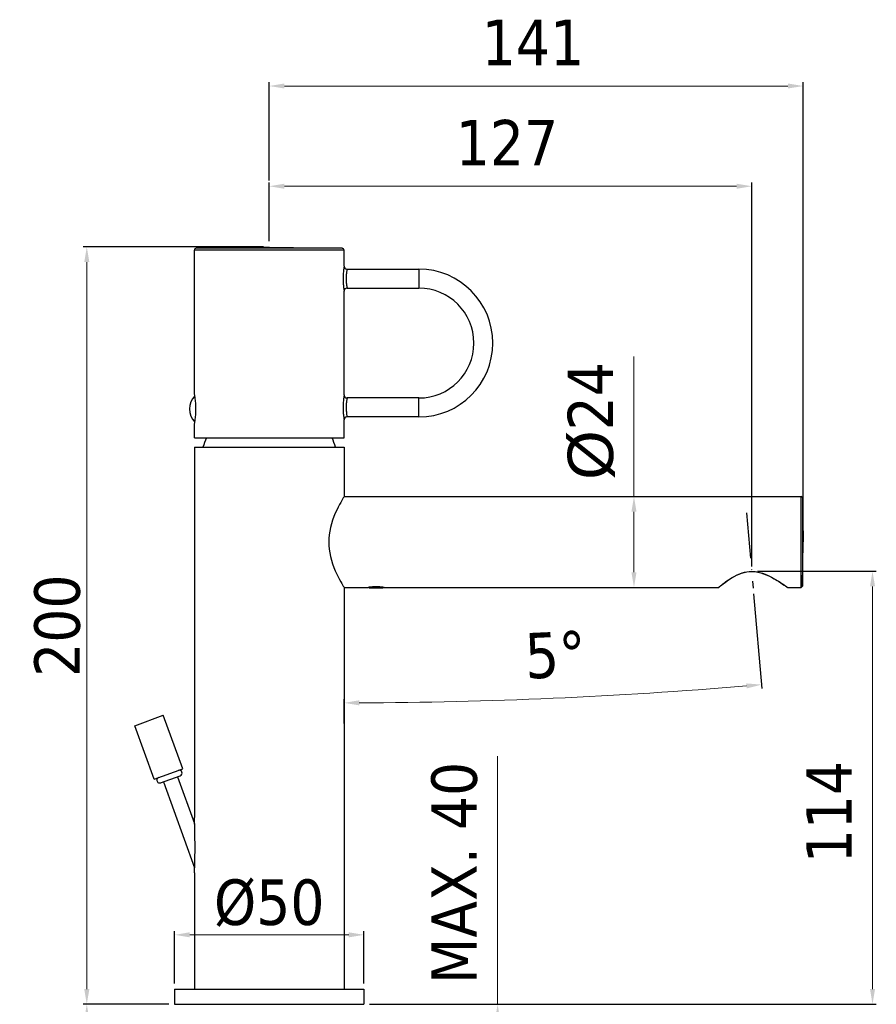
# Model space of a CAD drawing. Header units: millimetres. Extents: x 245 to 492, y -66 to 449.
# Tile 3 of 3: x 245 to 471, y 189 to 449. Entities that reach past the tile are written whole.
import ezdxf

# ---------------------------------------------------------------- set-up
doc = ezdxf.new("R2010")
doc.units = ezdxf.units.MM
doc.linetypes.add('ACAD_ISO10W100', pattern=[18, 12, -3, 0, -3])
doc.layers.add('02___PRT_ALL_AXES', color=7, linetype='Continuous')
doc.layers.add('COSTRUZIONE', color=4, linetype='Continuous', lineweight=13)
doc.styles.get("Standard").update_dxf_attribs({"font": 'tahoma.ttf'})
doc.dimstyles.new('ISO-25', dxfattribs={"dimtxt": 12, "dimasz": 4, "dimexe": 1, "dimexo": 1.5, "dimgap": 1.5, "dimtad": 1, "dimdec": 0, "dimtxsty": 'Standard', "dimcen": 2.5, "dimclrd": 7, "dimclre": 7, "dimclrt": 7, "dimadec": 0, "dimazin": 0, "dimtfac": 1, "dimtdec": 0, "dimtmove": 0, "dimatfit": 3, "dimfxl": 1, "dimlwd": 13, "dimarcsym": 0})

# ---------------------------------------------------------------- blocks, each defined once
blk = doc.blocks.new('*D10')
at = {"color": 7, "linetype": 'Continuous', "lineweight": 13, "transparency": 16777216}
for p, q in [((406.65, 323.22), (406.65, 360.19)), ((406.65, 303.22), (406.65, 319.22))]:
    blk.add_line(p, q, dxfattribs=at)
at = {"color": 7, "linetype": 'Continuous', "lineweight": -2, "transparency": 16777216}
for p, q in [((391.96, 323.22), (407.65, 323.22)), ((392.29, 299.22), (407.65, 299.22))]:
    blk.add_line(p, q, dxfattribs=at)
at = {"color": 7, "linetype": 'Continuous', "transparency": 16777216}
for points in [[(405.98, 319.22), (407.32, 319.22), (406.65, 323.22)], [(405.98, 303.22), (407.32, 303.22), (406.65, 299.22)]]:
    blk.add_solid(points, dxfattribs=at)
at = {"layer": 'Defpoints', "color": 0, "linetype": 'Continuous', "transparency": 16777216}
for p in [(390.46, 323.22), (390.79, 299.22), (406.65, 299.22)]:
    blk.add_point(p, dxfattribs=at)
at = {"color": 7, "linetype": 'Continuous', "transparency": 16777216, "insert": (389.15, 358.69), "char_height": 12, "attachment_point": 3, "rotation": 90, "line_spacing_factor": 0.9}
blk.add_mtext('{\\fArial|b0|i0|c0|p34;Ø}24', dxfattribs=at)
blk = doc.blocks.new('*D9')
at = {"color": 7, "linetype": 'Continuous', "lineweight": -2, "transparency": 16777216}
for p, q in [((438.23, 297.55), (440.41, 272.58)), ((330.14, 263.33), (330.14, 269.77))]:
    blk.add_line(p, q, dxfattribs=at)
at = {"color": 7, "linetype": 'Continuous', "lineweight": 13, "transparency": 16777216}
blk.add_arc((330.14, 1532.94), 1264.17, 270.18129, 274.81871, dxfattribs=at)
at = {"color": 7, "linetype": 'Continuous', "transparency": 16777216}
for points in [[(436.28, 273.9), (436.39, 272.57), (440.32, 273.58)], [(334.14, 268.11), (334.14, 269.44), (330.14, 268.77)]]:
    blk.add_solid(points, dxfattribs=at)
at = {"layer": 'Defpoints', "color": 0, "linetype": 'Continuous', "transparency": 16777216}
for p in [(435.21, 332.04), (438.1, 299.05), (366.91, 269.3), (330.14, 261.83), (330.14, 246.22)]:
    blk.add_point(p, dxfattribs=at)
at = {"color": 7, "linetype": 'Continuous', "transparency": 16777216, "insert": (385.61, 287.5), "char_height": 12, "attachment_point": 2, "rotation": 2.5499, "line_spacing_factor": 0.9}
blk.add_mtext('5°', dxfattribs=at)
blk = doc.blocks.new('*D11')
at = {"color": 7, "linetype": 'Continuous', "lineweight": -2, "transparency": 16777216}
for p, q in [((310.39, 390.57), (310.39, 406.1)), ((437.72, 304.78), (437.72, 406.1))]:
    blk.add_line(p, q, dxfattribs=at)
at = {"color": 7, "linetype": 'Continuous', "lineweight": 13, "transparency": 16777216}
blk.add_line((314.39, 405.1), (433.72, 405.1), dxfattribs=at)
at = {"color": 7, "linetype": 'Continuous', "transparency": 16777216}
for points in [[(314.39, 405.77), (314.39, 404.43), (310.39, 405.1)], [(433.72, 405.77), (433.72, 404.43), (437.72, 405.1)]]:
    blk.add_solid(points, dxfattribs=at)
at = {"layer": 'Defpoints', "color": 0, "linetype": 'Continuous', "transparency": 16777216}
for p in [(437.72, 405.1), (310.39, 389.07), (437.72, 303.28)]:
    blk.add_point(p, dxfattribs=at)
at = {"color": 7, "linetype": 'Continuous', "transparency": 16777216, "insert": (373.14, 422.6), "char_height": 12, "attachment_point": 2, "line_spacing_factor": 0.9}
blk.add_mtext('127', dxfattribs=at)
blk = doc.blocks.new('*D12')
at = {"color": 7, "linetype": 'Continuous', "lineweight": -2, "transparency": 16777216}
for p, q in [((439.21, 303.49), (470.6, 303.49)), ((336.89, 189.22), (470.6, 189.22))]:
    blk.add_line(p, q, dxfattribs=at)
at = {"color": 7, "linetype": 'Continuous', "lineweight": 13, "transparency": 16777216}
blk.add_line((469.6, 193.22), (469.6, 299.49), dxfattribs=at)
at = {"color": 7, "linetype": 'Continuous', "transparency": 16777216}
for points in [[(468.94, 299.49), (470.27, 299.49), (469.6, 303.49)], [(468.94, 193.22), (470.27, 193.22), (469.6, 189.22)]]:
    blk.add_solid(points, dxfattribs=at)
at = {"layer": 'Defpoints', "color": 0, "linetype": 'Continuous', "transparency": 16777216}
for p in [(437.71, 303.49), (469.6, 303.49), (335.39, 189.22)]:
    blk.add_point(p, dxfattribs=at)
at = {"color": 7, "linetype": 'Continuous', "transparency": 16777216, "insert": (452.1, 239.94), "char_height": 12, "attachment_point": 2, "rotation": 90, "line_spacing_factor": 0.9}
blk.add_mtext('114', dxfattribs=at)
blk = doc.blocks.new('*D13')
at = {"color": 7, "linetype": 'Continuous', "lineweight": 13, "transparency": 16777216}
for p, q in [((370.66, 189.22), (370.66, 254.7)), ((370.66, 169.62), (370.66, 185.22))]:
    blk.add_line(p, q, dxfattribs=at)
at = {"color": 7, "linetype": 'Continuous', "lineweight": -2, "transparency": 16777216}
for p, q in [((336.89, 189.22), (371.66, 189.22)), ((324.49, 165.62), (371.66, 165.62))]:
    blk.add_line(p, q, dxfattribs=at)
at = {"color": 7, "linetype": 'Continuous', "transparency": 16777216}
for points in [[(370, 185.22), (371.33, 185.22), (370.66, 189.22)], [(370, 169.62), (371.33, 169.62), (370.66, 165.62)]]:
    blk.add_solid(points, dxfattribs=at)
at = {"layer": 'Defpoints', "color": 0, "linetype": 'Continuous', "transparency": 16777216}
for p in [(335.39, 189.22), (322.99, 165.62), (370.66, 165.62)]:
    blk.add_point(p, dxfattribs=at)
at = {"color": 7, "linetype": 'Continuous', "transparency": 16777216, "insert": (353.16, 253.2), "char_height": 12, "attachment_point": 3, "rotation": 90, "line_spacing_factor": 0.9}
blk.add_mtext('MAX. 40', dxfattribs=at)
blk = doc.blocks.new('*D14')
at = {"color": 7, "linetype": 'Continuous', "lineweight": -2, "transparency": 16777216}
for p, q in [((283.89, 189.22), (261.24, 189.22)), ((306.43, 53.08), (261.24, 53.08))]:
    blk.add_line(p, q, dxfattribs=at)
at = {"color": 7, "linetype": 'Continuous', "lineweight": 13, "transparency": 16777216}
blk.add_line((262.24, 185.22), (262.24, 57.08), dxfattribs=at)
at = {"color": 7, "linetype": 'Continuous', "transparency": 16777216}
for points in [[(261.57, 185.22), (262.91, 185.22), (262.24, 189.22)], [(261.57, 57.08), (262.91, 57.08), (262.24, 53.08)]]:
    blk.add_solid(points, dxfattribs=at)
at = {"layer": 'Defpoints', "color": 0, "linetype": 'Continuous', "transparency": 16777216}
for p in [(285.39, 189.22), (262.24, 53.08), (307.93, 53.08)]:
    blk.add_point(p, dxfattribs=at)
at = {"color": 7, "linetype": 'Continuous', "transparency": 16777216, "insert": (244.74, 136.83), "char_height": 12, "attachment_point": 2, "rotation": 90, "line_spacing_factor": 0.9}
blk.add_mtext('MAX. 350', dxfattribs=at)
blk = doc.blocks.new('*D17')
at = {"color": 7, "linetype": 'Continuous', "lineweight": -2, "transparency": 16777216}
for p, q in [((310.39, 406.6), (310.39, 432.55)), ((451.29, 312.72), (451.29, 432.55))]:
    blk.add_line(p, q, dxfattribs=at)
at = {"color": 7, "linetype": 'Continuous', "lineweight": 13, "transparency": 16777216}
blk.add_line((314.39, 431.55), (447.29, 431.55), dxfattribs=at)
at = {"color": 7, "linetype": 'Continuous', "transparency": 16777216}
for points in [[(314.39, 432.22), (314.39, 430.89), (310.39, 431.55)], [(447.29, 432.22), (447.29, 430.89), (451.29, 431.55)]]:
    blk.add_solid(points, dxfattribs=at)
at = {"layer": 'Defpoints', "color": 0, "linetype": 'Continuous', "transparency": 16777216}
for p in [(451.29, 431.55), (310.39, 405.1), (451.29, 311.22)]:
    blk.add_point(p, dxfattribs=at)
at = {"color": 7, "linetype": 'Continuous', "transparency": 16777216, "insert": (379.98, 449.05), "char_height": 12, "attachment_point": 2, "line_spacing_factor": 0.9}
blk.add_mtext('141', dxfattribs=at)
blk = doc.blocks.new('*D22')
at = {"layer": 'COSTRUZIONE', "color": 7, "lineweight": -2, "transparency": 16777216}
for p, q in [((285.39, 194.72), (285.39, 208.55)), ((335.39, 194.72), (335.39, 208.55))]:
    blk.add_line(p, q, dxfattribs=at)
at = {"layer": 'COSTRUZIONE', "color": 7, "lineweight": 13, "transparency": 16777216}
blk.add_line((289.39, 207.55), (331.39, 207.55), dxfattribs=at)
at = {"layer": 'COSTRUZIONE', "color": 7, "transparency": 16777216}
for points in [[(289.39, 208.22), (289.39, 206.89), (285.39, 207.55)], [(331.39, 208.22), (331.39, 206.89), (335.39, 207.55)]]:
    blk.add_solid(points, dxfattribs=at)
at = {"layer": 'Defpoints', "color": 0, "transparency": 16777216}
for p in [(335.39, 207.55), (285.39, 193.22), (335.39, 193.22)]:
    blk.add_point(p, dxfattribs=at)
at = {"layer": 'COSTRUZIONE', "color": 7, "transparency": 16777216, "insert": (310.39, 215.89), "char_height": 12, "attachment_point": 5}
blk.add_mtext('Ø50', dxfattribs=at)
blk = doc.blocks.new('*D23')
at = {"layer": 'COSTRUZIONE', "color": 7, "lineweight": -2, "transparency": 16777216}
for p, q in [((308.89, 389.07), (261.24, 389.07)), ((283.89, 189.22), (261.24, 189.22))]:
    blk.add_line(p, q, dxfattribs=at)
at = {"layer": 'COSTRUZIONE', "color": 7, "lineweight": 13, "transparency": 16777216}
blk.add_line((262.24, 385.07), (262.24, 193.22), dxfattribs=at)
at = {"layer": 'COSTRUZIONE', "color": 7, "transparency": 16777216}
for points in [[(261.57, 385.07), (262.91, 385.07), (262.24, 389.07)], [(261.57, 193.22), (262.91, 193.22), (262.24, 189.22)]]:
    blk.add_solid(points, dxfattribs=at)
at = {"layer": 'Defpoints', "color": 0, "transparency": 16777216}
for p in [(310.39, 389.07), (262.24, 189.22), (285.39, 189.22)]:
    blk.add_point(p, dxfattribs=at)
at = {"layer": 'COSTRUZIONE', "color": 7, "transparency": 16777216, "insert": (254.49, 289.14), "char_height": 12, "attachment_point": 5, "rotation": 90}
blk.add_mtext('200', dxfattribs=at)

msp = doc.modelspace()

# ---------------------------------------------------------------- linework, layer by layer
at = {"color": 7}
for p, q in [((290.64, 350.32), (290.64, 388.23)), ((330.14, 388.23), (290.64, 388.23)), ((310.39, 389.06), (291.14, 388.73)), ((329.65, 388.73), (291.14, 388.73)), ((310.39, 389.06), (329.65, 388.73)), ((330.14, 384.02), (330.14, 388.23)), ((330.14, 384.02), (330.12, 383.84)), ((330.94, 383.22), (330.94, 383.2)), ((330.94, 383.22), (349.89, 383.22)), ((349.89, 383.22), (349.89, 378.22)), ((330.14, 350.02), (330.14, 377.42)), ((330.94, 378.22), (349.89, 378.22)), ((330.14, 350.02), (330.12, 349.83)), ((330.94, 349.22), (330.94, 349.2)), ((349.89, 349.22), (330.94, 349.22)), ((349.89, 344.22), (349.89, 349.22)), ((330.14, 338.72), (330.14, 343.42)), ((349.89, 344.22), (330.94, 344.22)), ((290.65, 342.34), (290.64, 342.32)), ((290.64, 338.72), (290.64, 342.32)), ((290.65, 342.34), (290.68, 342.51)), ((290.64, 338.72), (330.14, 338.72))]:
    msp.add_line(p, q, dxfattribs=at)
at = {"color": 7, "linetype": 'Continuous'}
for p, q in [((290.64, 336.22), (290.64, 238.53)), ((290.64, 336.22), (330.14, 336.22)), ((330.14, 336.22), (330.14, 323.22)), ((330.14, 323.22), (450.78, 323.22)), ((450.78, 299.22), (450.78, 323.22)), ((451.09, 322.92), (450.78, 323.22)), ((451.09, 322.92), (451.29, 311.22)), ((451.09, 322.92), (451.09, 299.52)), ((451.09, 299.52), (451.29, 311.22)), ((330.12, 299.26), (330.14, 299.22)), ((330.14, 299.22), (330.14, 193.22)), ((330.14, 299.22), (336.48, 299.22)), ((336.79, 299.26), (336.65, 299.24)), ((336.83, 299.06), (336.65, 299.24)), ((336.83, 299.27), (336.83, 299.06)), ((340.33, 299.06), (336.83, 299.06)), ((337.41, 299.33), (337.17, 299.3)), ((337.38, 299.33), (337.31, 299.32)), ((337.46, 299.33), (337.38, 299.33)), ((337.54, 299.34), (337.46, 299.33)), ((339.7, 299.31), (337.46, 299.31)), ((337.62, 299.35), (337.54, 299.34)), ((337.7, 299.35), (337.62, 299.35)), ((337.78, 299.36), (337.7, 299.35)), ((337.87, 299.36), (337.78, 299.36)), ((337.95, 299.37), (337.87, 299.36)), ((338.04, 299.37), (337.95, 299.37)), ((338.13, 299.38), (338.04, 299.37)), ((338.22, 299.38), (338.13, 299.38)), ((338.31, 299.38), (338.22, 299.38)), ((338.4, 299.38), (338.31, 299.38)), ((338.49, 299.39), (338.4, 299.38)), ((338.58, 299.39), (338.49, 299.39)), ((338.67, 299.39), (338.58, 299.39)), ((338.76, 299.38), (338.67, 299.39)), ((338.85, 299.38), (338.76, 299.38)), ((338.94, 299.38), (338.85, 299.38)), ((339.03, 299.38), (338.94, 299.38)), ((339.12, 299.37), (339.03, 299.38)), ((339.21, 299.37), (339.12, 299.37)), ((339.3, 299.36), (339.21, 299.37)), ((339.38, 299.36), (339.3, 299.36)), ((339.46, 299.35), (339.38, 299.36)), ((339.54, 299.35), (339.46, 299.35)), ((339.62, 299.34), (339.54, 299.35)), ((339.7, 299.33), (339.62, 299.34)), ((339.78, 299.33), (339.7, 299.33)), ((339.99, 299.3), (339.75, 299.33)), ((339.85, 299.32), (339.78, 299.33)), ((340.33, 299.27), (340.33, 299.06)), ((340.33, 299.06), (340.51, 299.24)), ((340.51, 299.24), (340.37, 299.26)), ((340.6, 299.23), (340.51, 299.24)), ((340.68, 299.22), (340.6, 299.23)), ((340.68, 299.22), (428.94, 299.22)), ((429, 299.24), (429.11, 299.33)), ((429.03, 299.3), (429.24, 299.46)), ((429.1, 299.32), (429.1, 299.33)), ((447.03, 299.32), (447.15, 299.24)), ((447.17, 299.24), (447.2, 299.22)), ((447.2, 299.22), (447.21, 299.22)), ((447.21, 299.22), (450.78, 299.22)), ((450.78, 299.22), (451.09, 299.52)), ((274.91, 262.74), (282.43, 265.48)), ((287.56, 251.38), (282.43, 265.48)), ((280.04, 248.64), (274.91, 262.74)), ((280.04, 248.64), (287.56, 251.38)), ((281.73, 247.66), (286.9, 249.54)), ((282.44, 247.92), (290.7, 225.21)), ((286.2, 249.29), (290.7, 236.91)), ((290.64, 238.5), (290.64, 238.53)), ((290.65, 238.34), (290.64, 238.5)), ((290.67, 237.9), (290.65, 238.34)), ((290.68, 237.51), (290.67, 237.9)), ((290.64, 223.91), (290.66, 224.35)), ((290.64, 223.91), (290.64, 193.22)), ((290.66, 224.35), (290.68, 224.74)), ((285.39, 193.22), (285.39, 189.22)), ((285.39, 193.22), (335.39, 193.22)), ((335.39, 193.22), (335.39, 189.22)), ((285.39, 189.22), (335.39, 189.22))]:
    msp.add_line(p, q, dxfattribs=at)
at = {"color": 7, "linetype": 'ACAD_ISO10W100'}
msp.add_line((436.35, 318.94), (438.1, 299.05), dxfattribs=at)
at = {"color": 7}
for points in [[(330.12, 383.84), (330.1, 383.7), (330.07, 383.53), (330.05, 383.32), (330.02, 383.08), (329.99, 382.8), (329.96, 382.5), (329.94, 382.18), (329.92, 381.83), (329.9, 381.47), (329.89, 381.11), (329.89, 380.73), (329.89, 380.36), (329.9, 379.99), (329.92, 379.63), (329.94, 379.29), (329.96, 378.97), (329.99, 378.66), (330.02, 378.39), (330.04, 378.15), (330.07, 377.93), (330.09, 377.75), (330.12, 377.61), (330.13, 377.5), (330.14, 377.42)], [(330.94, 383.2), (330.92, 383.08), (330.9, 382.98), (330.87, 382.85), (330.84, 382.69), (330.81, 382.5), (330.78, 382.3), (330.76, 382.07), (330.73, 381.82), (330.71, 381.56), (330.69, 381.29), (330.68, 381.01), (330.68, 380.73), (330.68, 380.45), (330.69, 380.17), (330.71, 379.9), (330.73, 379.64), (330.75, 379.39), (330.78, 379.16), (330.81, 378.96), (330.84, 378.77), (330.87, 378.61), (330.89, 378.47), (330.91, 378.36)], [(330.91, 378.36), (330.94, 378.23), (330.94, 378.22)], [(291.05, 346.32), (291.05, 346.73), (291.04, 347.14), (291.01, 347.55), (290.99, 347.94), (290.95, 348.31), (290.91, 348.67), (290.87, 348.99), (290.83, 349.29), (290.78, 349.56), (290.74, 349.79), (290.71, 349.98), (290.68, 350.12), (290.66, 350.23), (290.64, 350.32)], [(330.12, 349.83), (330.1, 349.69), (330.07, 349.51), (330.04, 349.29), (330.01, 349.04), (329.99, 348.75), (329.96, 348.44), (329.93, 348.11), (329.91, 347.75), (329.9, 347.38), (329.89, 347), (329.89, 346.62), (329.89, 346.24), (329.9, 345.87), (329.92, 345.51), (329.94, 345.16), (329.97, 344.84), (330, 344.54), (330.03, 344.28), (330.06, 344.05), (330.08, 343.86), (330.1, 343.71), (330.12, 343.59), (330.13, 343.5), (330.14, 343.44), (330.14, 343.42)], [(330.94, 349.2), (330.91, 349.08), (330.89, 348.97), (330.87, 348.83), (330.84, 348.67), (330.81, 348.48), (330.78, 348.26), (330.75, 348.02), (330.72, 347.77), (330.7, 347.5), (330.69, 347.22), (330.68, 346.93), (330.68, 346.65), (330.68, 346.36), (330.69, 346.07), (330.71, 345.8), (330.74, 345.54), (330.76, 345.3), (330.79, 345.07), (330.82, 344.87), (330.85, 344.69), (330.88, 344.55), (330.9, 344.44), (330.93, 344.28)], [(290.68, 342.51), (290.71, 342.66), (290.74, 342.85), (290.78, 343.08), (290.83, 343.34), (290.87, 343.64), (290.91, 343.97), (290.95, 344.32), (290.99, 344.7), (291.01, 345.09), (291.04, 345.49), (291.05, 345.9), (291.05, 346.32)], [(330.93, 344.28), (330.94, 344.23), (330.94, 344.22)]]:
    msp.add_lwpolyline(points, dxfattribs=at)
at = {"color": 7, "linetype": 'Continuous'}
for points in [[(329.92, 322.84), (329.74, 322.55), (329.52, 322.16), (329.25, 321.68), (328.94, 321.1), (328.59, 320.43), (328.21, 319.66), (327.83, 318.82), (327.45, 317.92)], [(330.14, 323.22), (330.12, 323.18), (329.92, 322.84)], [(327.45, 317.92), (327.1, 316.97), (326.79, 316), (326.54, 315.03), (326.34, 314.07), (326.19, 313.11), (326.11, 312.16), (326.08, 311.22)], [(326.08, 311.22), (326.11, 310.28), (326.19, 309.33), (326.34, 308.37), (326.54, 307.41), (326.79, 306.43), (327.1, 305.47)], [(327.1, 305.47), (327.45, 304.52), (327.83, 303.61), (328.21, 302.77), (328.59, 302.01), (328.94, 301.33), (329.25, 300.75), (329.52, 300.27), (329.74, 299.89), (329.92, 299.59), (330.12, 299.26)], [(429.11, 299.33), (429.26, 299.45), (429.5, 299.64), (429.82, 299.89), (430.22, 300.2), (430.69, 300.55), (431.23, 300.94), (431.81, 301.33), (432.42, 301.72), (433.06, 302.09), (433.71, 302.43), (434.37, 302.73), (435.06, 302.99), (435.76, 303.2), (436.47, 303.35), (437.19, 303.43), (437.92, 303.45), (438.65, 303.39), (439.37, 303.27), (440.09, 303.09), (440.81, 302.86), (441.52, 302.58), (442.23, 302.26), (442.94, 301.91), (443.62, 301.53), (444.26, 301.15), (444.86, 300.78), (445.41, 300.43), (445.88, 300.11), (446.29, 299.84), (446.62, 299.61), (446.86, 299.44), (447.03, 299.32)], [(429.24, 299.46), (429.4, 299.59), (429.6, 299.75), (429.84, 299.94), (430.14, 300.17), (430.5, 300.44), (430.93, 300.76), (431.43, 301.11), (432, 301.49), (432.62, 301.87), (433.26, 302.23), (433.91, 302.56), (434.54, 302.84), (435.17, 303.07), (435.8, 303.25), (436.43, 303.38), (437.07, 303.46), (437.72, 303.49), (438.39, 303.46), (439.08, 303.36), (439.8, 303.21), (440.54, 302.99), (441.29, 302.71), (442.04, 302.39), (442.74, 302.04), (443.39, 301.69), (443.97, 301.36), (444.48, 301.05), (444.94, 300.77), (445.34, 300.51), (445.69, 300.27), (446, 300.07), (446.26, 299.89), (446.49, 299.73), (446.67, 299.6), (446.83, 299.49), (446.95, 299.4)], [(336.65, 299.24), (336.56, 299.23), (336.48, 299.22)], [(337.17, 299.3), (336.96, 299.28), (336.79, 299.26)], [(340.37, 299.26), (340.2, 299.28), (339.99, 299.3)], [(428.94, 299.22), (428.94, 299.23), (428.98, 299.25), (429.03, 299.3)], [(446.95, 299.4), (447.05, 299.33), (447.17, 299.24)], [(290.68, 224.74), (290.69, 224.96), (290.7, 225.21), (290.71, 225.47), (290.72, 225.75), (290.73, 226.05), (290.74, 226.37), (290.75, 226.72), (290.76, 227.08), (290.77, 227.47), (290.78, 227.88), (290.78, 228.31), (290.79, 228.76), (290.8, 229.22), (290.8, 229.7), (290.8, 230.17), (290.8, 230.65), (290.8, 231.13), (290.8, 231.61), (290.8, 232.08), (290.79, 232.54), (290.79, 232.99), (290.78, 233.43), (290.78, 233.86), (290.77, 234.27), (290.76, 234.66), (290.75, 235.03), (290.74, 235.38), (290.74, 235.7), (290.73, 236.01), (290.72, 236.3), (290.71, 236.58), (290.7, 236.83), (290.7, 237.07), (290.68, 237.51)]]:
    msp.add_lwpolyline(points, dxfattribs=at)
at = {"color": 7}
for centre, radius, start, end in [((291.14, 388.23), 0.5, 91, 180), ((329.64, 388.23), 0.5, 0, 89), ((330.94, 384.02), 0.8, 180, 270), ((349.89, 363.72), 19.5, 270, 90), ((330.94, 377.42), 0.8, 90, 180), ((349.89, 363.72), 14.5, 270, 90), ((330.94, 350.02), 0.8, 180, 270), ((330.94, 343.42), 0.8, 90, 180)]:
    msp.add_arc(centre, radius, start, end, dxfattribs=at)
at = {"color": 7, "linetype": 'Continuous'}
for centre, radius, start, end in [((330.98, 323.99), 40, 158.3994, 162.2043), ((289.81, 323.99), 40, 17.7957, 21.6002), ((428.94, 299.32), 0.1, 270, 309.251), ((447.21, 299.32), 0.1, 234.4468, 270), ((286.64, 250.25), 0.75, 290, 110), ((281.48, 248.37), 0.75, 110, 290)]:
    msp.add_arc(centre, radius, start, end, dxfattribs=at)
at = {"layer": '02___PRT_ALL_AXES', "color": 7}
msp.add_arc((294.44, 346.32), 5.1, 136.6048, 223.3952, dxfattribs=at)

# ---------------------------------------------------------------- dimensions: what is measured, and where the dimension line sits
at = {"color": 7, "linetype": 'Continuous'}
for base, p1, p2, picture, middle in [((451.29, 431.55), (310.39, 405.1), (451.29, 311.22), '*D17', (379.98, 431.55)), ((437.72, 405.1), (310.39, 389.07), (437.72, 303.28), '*D11', (373.14, 405.1))]:
    dim = msp.add_linear_dim(base=base, p1=p1, p2=p2, dimstyle='ISO-25', dxfattribs=at)
    dim.commit()
    dim.dimension.update_dxf_attribs({"geometry": picture, "text_midpoint": middle, "dimtype": 160})
for base, p1, p2, text, picture, middle in [((406.65, 299.22), (390.46, 323.22), (390.79, 299.22), '{\\fArial|b0|i0|c0|p34;Ø}<>', '*D10', (406.65, 343.7)), ((370.66, 165.62), (335.39, 189.22), (322.99, 165.62), 'MAX. 40', '*D13', (370.66, 223.96)), ((262.24, 53.08), (285.39, 189.22), (307.93, 53.08), 'MAX. 350', '*D14', (262.24, 136.83))]:
    dim = msp.add_linear_dim(base=base, p1=p1, p2=p2, angle=270, text=text, dimstyle='ISO-25', dxfattribs=at)
    dim.commit()
    dim.dimension.update_dxf_attribs({"geometry": picture, "text_midpoint": middle, "dimtype": 160})
dim = msp.add_angular_dim_2l(base=(366.91, 269.3), line1=((330.14, 261.83), (330.14, 246.22)), line2=((435.21, 332.04), (438.1, 299.05)), dimstyle='ISO-25', dxfattribs=at)
dim.commit()
dim.dimension.update_dxf_attribs({"geometry": '*D9', "text_midpoint": (386.39, 270.02), "dimtype": 162})
dim = msp.add_linear_dim(base=(469.6, 303.49), p1=(335.39, 189.22), p2=(437.71, 303.49), angle=90, dimstyle='ISO-25', dxfattribs=at)
dim.commit()
dim.dimension.update_dxf_attribs({"geometry": '*D12', "text_midpoint": (469.6, 239.94), "dimtype": 160})
at = {"layer": 'COSTRUZIONE'}
dim = msp.add_linear_dim(base=(262.24, 189.22), p1=(310.39, 389.07), p2=(285.39, 189.22), angle=90, dimstyle='ISO-25', dxfattribs=at)
dim.commit()
dim.dimension.update_dxf_attribs({"geometry": '*D23', "text_midpoint": (254.49, 289.14)})
dim = msp.add_linear_dim(base=(335.39, 207.55), p1=(285.39, 193.22), p2=(335.39, 193.22), text='Ø<>', dimstyle='ISO-25', dxfattribs=at)
dim.commit()
dim.dimension.update_dxf_attribs({"geometry": '*D22', "text_midpoint": (310.39, 215.89)})

doc.saveas('drawing.dxf')
